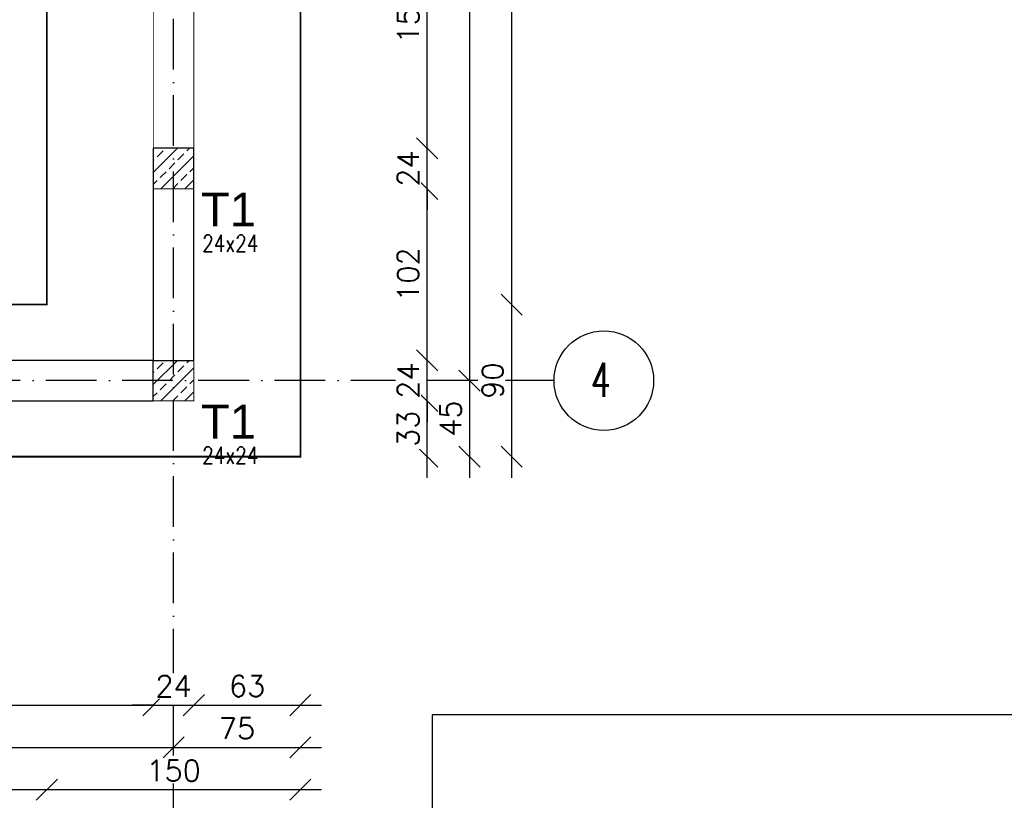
# Model space of a CAD drawing. Header units: millimetres. Extents: x -175722 to -110961, y 52375 to 104640.
# Tile 151 of 181: x -154560 to -153977, y 102231 to 102693. Entities that reach past the tile are written whole.
import ezdxf

# ---------------------------------------------------------------- set-up
doc = ezdxf.new("R2010")
doc.units = ezdxf.units.MM
doc.linetypes.add('ACAD_ISO10W100', pattern=[18, 12, -3, 0, -3])
doc.linetypes.add('HIDDEN', pattern=[9.525, 6.35, -3.175])
for name, color, linetype in [('1', 7, 'Continuous'), ('_R - RAMKI', 7, 'Continuous'), ('AS_Balustrady', 53, 'Continuous'), ('H', 8, 'Continuous'), ('OSIE', 4, 'ACAD_ISO10W100')]:
    doc.layers.add(name, color=color, linetype=linetype)
for name, color, linetype, lineweight in [('A_KONSTRUKCJA', 170, 'Continuous', 30), ('K_MUR', 160, 'Continuous', 30), ('K_ZELBET', 4, 'Continuous', 40), ('K_ZELBET_KRESKOWANIE', 134, 'Continuous', 5), ('K_ZELBET_PODCIAGI', 101, 'HIDDEN', 35)]:
    doc.layers.add(name, color=color, linetype=linetype, lineweight=lineweight)
doc.styles.add('Arial', font='arial.ttf', dxfattribs={"height": 90})
doc.styles.add('e-cad_3', font='simplex.shx', dxfattribs={"width": 0.8})
doc.styles.add('ROMANS', font='romans')
doc.styles.add('TAB_Arial_bold', font='arialbd.ttf')
doc.dimstyles.new('AS_DIM_STYLE1', dxfattribs={"dimscale": 5, "dimtxt": 2.5, "dimasz": 1, "dimexe": 1.25, "dimexo": 2, "dimgap": 1, "dimtad": 1, "dimdec": 0, "dimdsep": 46, "dimtxsty": 'ROMANS', "dimblk": 'OBLIQUE', "dimcen": 0, "dimdle": 1, "dimclrd": 8, "dimclre": 8, "dimclrt": 9, "dimadec": 0, "dimazin": 0, "dimtfac": 1, "dimtdec": 0, "dimtmove": 1, "dimatfit": 3, "dimldrblk": 'CLOSEDBLANK', "dimfxl": 0, "dimtolj": 1, "dimtzin": 0, "dimarcsym": 0})

# ---------------------------------------------------------------- blocks, each defined once
blk = doc.blocks.new('_Oblique')
at = {"color": 0, "linetype": 'ByBlock', "lineweight": -2}
blk.add_line((-0.5, -0.5), (0.5, 0.5), dxfattribs=at)
blk = doc.blocks.new('*D863')
at = {"layer": '_R - RAMKI', "color": 8, "lineweight": -2, "transparency": 16777216}
blk.add_line((-155063.24, 102237.53), (-154531.24, 102237.53), dxfattribs=at)
at = {"layer": 'Defpoints', "color": 0, "transparency": 16777216}
for p in [(-155050.74, 102524.53), (-154543.74, 102524.53), (-154543.74, 102237.53)]:
    blk.add_point(p, dxfattribs=at)
at = {"layer": '_R - RAMKI', "color": 8, "lineweight": -2, "transparency": 16777216, "xscale": 12.5, "yscale": 12.5, "zscale": 12.5, "rotation": 180}
blk.add_blockref('_Oblique', (-155050.74, 102237.53), dxfattribs=at)
at = {"layer": '_R - RAMKI', "color": 8, "lineweight": -2, "transparency": 16777216, "xscale": 12.5, "yscale": 12.5, "zscale": 12.5}
blk.add_blockref('_Oblique', (-154543.74, 102237.53), dxfattribs=at)
at = {"layer": '_R - RAMKI', "color": 9, "transparency": 16777216, "insert": (-154797.24, 102248.78), "char_height": 12.5, "attachment_point": 5, "style": 'ROMANS', "bg_fill": 3, "box_fill_scale": 1.1, "bg_fill_color": 256, "bg_fill_true_color": 13158600, "bg_fill_transparency": 0}
blk.add_mtext('\\A1;507', dxfattribs=at)
blk = doc.blocks.new('_ClosedBlank')
at = {"color": 0, "linetype": 'ByBlock', "lineweight": -2}
for p, q in [((-1, 0.167), (0, 0)), ((-1, 0.167), (-1, -0.167)), ((0, 0), (-1, -0.167))]:
    blk.add_line(p, q, dxfattribs=at)
blk = doc.blocks.new('*D864')
at = {"layer": '_R - RAMKI', "color": 8, "lineweight": -2, "transparency": 16777216}
blk.add_line((-154556.24, 102237.53), (-154381.24, 102237.53), dxfattribs=at)
at = {"layer": 'Defpoints', "color": 0, "transparency": 16777216}
for p in [(-154543.74, 102524.53), (-154393.74, 102434.53), (-154393.74, 102237.53)]:
    blk.add_point(p, dxfattribs=at)
at = {"layer": '_R - RAMKI', "color": 8, "lineweight": -2, "transparency": 16777216, "xscale": 12.5, "yscale": 12.5, "zscale": 12.5, "rotation": 180}
blk.add_blockref('_Oblique', (-154543.74, 102237.53), dxfattribs=at)
at = {"layer": '_R - RAMKI', "color": 8, "lineweight": -2, "transparency": 16777216, "xscale": 12.5, "yscale": 12.5, "zscale": 12.5}
blk.add_blockref('_Oblique', (-154393.74, 102237.53), dxfattribs=at)
at = {"layer": '_R - RAMKI', "color": 9, "transparency": 16777216, "insert": (-154468.74, 102248.78), "char_height": 12.5, "attachment_point": 5, "style": 'ROMANS', "bg_fill": 3, "box_fill_scale": 1.1, "bg_fill_color": 256, "bg_fill_true_color": 13158600, "bg_fill_transparency": 0}
blk.add_mtext('\\A1;150', dxfattribs=at)
blk = doc.blocks.new('*D869')
at = {"layer": '_R - RAMKI', "color": 8, "lineweight": -2, "transparency": 16777216}
blk.add_line((-155108.24, 102262.53), (-154456.24, 102262.53), dxfattribs=at)
at = {"layer": 'Defpoints', "color": 0, "transparency": 16777216}
for p in [(-155095.74, 102479.53), (-154468.74, 102479.53), (-154468.74, 102262.53)]:
    blk.add_point(p, dxfattribs=at)
at = {"layer": '_R - RAMKI', "color": 8, "lineweight": -2, "transparency": 16777216, "xscale": 12.5, "yscale": 12.5, "zscale": 12.5, "rotation": 180}
blk.add_blockref('_Oblique', (-155095.74, 102262.53), dxfattribs=at)
at = {"layer": '_R - RAMKI', "color": 8, "lineweight": -2, "transparency": 16777216, "xscale": 12.5, "yscale": 12.5, "zscale": 12.5}
blk.add_blockref('_Oblique', (-154468.74, 102262.53), dxfattribs=at)
at = {"layer": '_R - RAMKI', "color": 9, "transparency": 16777216, "insert": (-154782.24, 102273.78), "char_height": 12.5, "attachment_point": 5, "style": 'ROMANS', "bg_fill": 3, "box_fill_scale": 1.1, "bg_fill_color": 256, "bg_fill_true_color": 13158600, "bg_fill_transparency": 0}
blk.add_mtext('\\A1;627', dxfattribs=at)
blk = doc.blocks.new('*D870')
at = {"layer": '_R - RAMKI', "color": 8, "lineweight": -2, "transparency": 16777216}
blk.add_line((-154481.24, 102262.53), (-154381.24, 102262.53), dxfattribs=at)
at = {"layer": 'Defpoints', "color": 0, "transparency": 16777216}
for p in [(-154468.74, 102479.53), (-154393.74, 102434.53), (-154393.74, 102262.53)]:
    blk.add_point(p, dxfattribs=at)
at = {"layer": '_R - RAMKI', "color": 8, "lineweight": -2, "transparency": 16777216, "xscale": 12.5, "yscale": 12.5, "zscale": 12.5, "rotation": 180}
blk.add_blockref('_Oblique', (-154468.74, 102262.53), dxfattribs=at)
at = {"layer": '_R - RAMKI', "color": 8, "lineweight": -2, "transparency": 16777216, "xscale": 12.5, "yscale": 12.5, "zscale": 12.5}
blk.add_blockref('_Oblique', (-154393.74, 102262.53), dxfattribs=at)
at = {"layer": '_R - RAMKI', "color": 9, "transparency": 16777216, "insert": (-154431.24, 102273.78), "char_height": 12.5, "attachment_point": 5, "style": 'ROMANS', "bg_fill": 3, "box_fill_scale": 1.1, "bg_fill_color": 256, "bg_fill_true_color": 13158600, "bg_fill_transparency": 0}
blk.add_mtext('\\A1;75', dxfattribs=at)
blk = doc.blocks.new('*D879')
at = {"layer": '_R - RAMKI', "color": 8, "lineweight": -2, "transparency": 16777216}
blk.add_line((-155096.24, 102287.53), (-154468.24, 102287.53), dxfattribs=at)
at = {"layer": 'Defpoints', "color": 0, "transparency": 16777216}
for p in [(-155083.74, 102467.53), (-154480.74, 102467.53), (-154480.74, 102287.53)]:
    blk.add_point(p, dxfattribs=at)
at = {"layer": '_R - RAMKI', "color": 8, "lineweight": -2, "transparency": 16777216, "xscale": 12.5, "yscale": 12.5, "zscale": 12.5, "rotation": 180}
blk.add_blockref('_Oblique', (-155083.74, 102287.53), dxfattribs=at)
at = {"layer": '_R - RAMKI', "color": 8, "lineweight": -2, "transparency": 16777216, "xscale": 12.5, "yscale": 12.5, "zscale": 12.5}
blk.add_blockref('_Oblique', (-154480.74, 102287.53), dxfattribs=at)
at = {"layer": '_R - RAMKI', "color": 9, "transparency": 16777216, "insert": (-154782.24, 102298.78), "char_height": 12.5, "attachment_point": 5, "style": 'ROMANS', "bg_fill": 3, "box_fill_scale": 1.1, "bg_fill_color": 256, "bg_fill_true_color": 13158600, "bg_fill_transparency": 0}
blk.add_mtext('\\A1;603', dxfattribs=at)
blk = doc.blocks.new('*D880')
at = {"layer": '_R - RAMKI', "color": 8, "lineweight": -2, "transparency": 16777216}
for p, q in [((-154480.74, 102287.53), (-154493.24, 102287.53)), ((-154480.74, 102287.53), (-154456.74, 102287.53)), ((-154456.74, 102287.53), (-154444.24, 102287.53))]:
    blk.add_line(p, q, dxfattribs=at)
at = {"layer": 'Defpoints', "color": 0, "transparency": 16777216}
for p in [(-154480.74, 102467.53), (-154456.74, 102467.53), (-154456.74, 102287.53)]:
    blk.add_point(p, dxfattribs=at)
at = {"layer": '_R - RAMKI', "color": 8, "lineweight": -2, "transparency": 16777216, "xscale": 12.5, "yscale": 12.5, "zscale": 12.5}
blk.add_blockref('_Oblique', (-154480.74, 102287.53), dxfattribs=at)
at = {"layer": '_R - RAMKI', "color": 8, "lineweight": -2, "transparency": 16777216, "xscale": 12.5, "yscale": 12.5, "zscale": 12.5, "rotation": 180}
blk.add_blockref('_Oblique', (-154456.74, 102287.53), dxfattribs=at)
at = {"layer": '_R - RAMKI', "color": 9, "transparency": 16777216, "insert": (-154468.74, 102298.78), "char_height": 12.5, "attachment_point": 5, "style": 'ROMANS', "bg_fill": 3, "box_fill_scale": 1.1, "bg_fill_color": 256, "bg_fill_true_color": 13158600, "bg_fill_transparency": 0}
blk.add_mtext('\\A1;24', dxfattribs=at)
blk = doc.blocks.new('*D881')
at = {"layer": '_R - RAMKI', "color": 8, "lineweight": -2, "transparency": 16777216}
blk.add_line((-154469.24, 102287.53), (-154381.24, 102287.53), dxfattribs=at)
at = {"layer": 'Defpoints', "color": 0, "transparency": 16777216}
for p in [(-154456.74, 102467.53), (-154393.74, 102434.53), (-154393.74, 102287.53)]:
    blk.add_point(p, dxfattribs=at)
at = {"layer": '_R - RAMKI', "color": 8, "lineweight": -2, "transparency": 16777216, "xscale": 12.5, "yscale": 12.5, "zscale": 12.5, "rotation": 180}
blk.add_blockref('_Oblique', (-154456.74, 102287.53), dxfattribs=at)
at = {"layer": '_R - RAMKI', "color": 8, "lineweight": -2, "transparency": 16777216, "xscale": 12.5, "yscale": 12.5, "zscale": 12.5}
blk.add_blockref('_Oblique', (-154393.74, 102287.53), dxfattribs=at)
at = {"layer": '_R - RAMKI', "color": 9, "transparency": 16777216, "insert": (-154425.24, 102298.78), "char_height": 12.5, "attachment_point": 5, "style": 'ROMANS', "bg_fill": 3, "box_fill_scale": 1.1, "bg_fill_color": 256, "bg_fill_true_color": 13158600, "bg_fill_transparency": 0}
blk.add_mtext('\\A1;63', dxfattribs=at)
blk = doc.blocks.new('*D836')
at = {"layer": '_R - RAMKI', "color": 8, "lineweight": -2, "transparency": 16777216}
blk.add_line((-154268.74, 102422.03), (-154268.74, 102537.03), dxfattribs=at)
at = {"layer": 'Defpoints', "color": 0, "transparency": 16777216}
for p in [(-154543.74, 102524.53), (-154268.74, 102524.53), (-154393.74, 102434.53)]:
    blk.add_point(p, dxfattribs=at)
at = {"layer": '_R - RAMKI', "color": 8, "lineweight": -2, "transparency": 16777216, "xscale": 12.5, "yscale": 12.5, "zscale": 12.5}
for p, rotation in [((-154268.74, 102524.53), 90), ((-154268.74, 102434.53), 270)]:
    blk.add_blockref('_Oblique', p, dxfattribs=dict(at, rotation=rotation))
at = {"layer": '_R - RAMKI', "color": 9, "transparency": 16777216, "insert": (-154279.99, 102479.53), "char_height": 12.5, "attachment_point": 5, "rotation": 90, "style": 'ROMANS', "bg_fill": 3, "box_fill_scale": 1.1, "bg_fill_color": 256, "bg_fill_true_color": 13158600, "bg_fill_transparency": 0}
blk.add_mtext('\\A1;90', dxfattribs=at)
blk = doc.blocks.new('*D902')
at = {"layer": '_R - RAMKI', "color": 8, "lineweight": -2, "transparency": 16777216}
blk.add_line((-154268.74, 102512.03), (-154268.74, 103822.03), dxfattribs=at)
at = {"layer": 'Defpoints', "color": 0, "transparency": 16777216}
for p in [(-154543.74, 103809.53), (-154268.74, 103809.53), (-154543.74, 102524.53)]:
    blk.add_point(p, dxfattribs=at)
at = {"layer": '_R - RAMKI', "color": 8, "lineweight": -2, "transparency": 16777216, "xscale": 12.5, "yscale": 12.5, "zscale": 12.5}
for p, rotation in [((-154268.74, 103809.53), 90), ((-154268.74, 102524.53), 270)]:
    blk.add_blockref('_Oblique', p, dxfattribs=dict(at, rotation=rotation))
at = {"layer": '_R - RAMKI', "color": 9, "transparency": 16777216, "insert": (-154279.99, 103167.03), "char_height": 12.5, "attachment_point": 5, "rotation": 90, "style": 'ROMANS', "bg_fill": 3, "box_fill_scale": 1.1, "bg_fill_color": 256, "bg_fill_true_color": 13158600, "bg_fill_transparency": 0}
blk.add_mtext('\\A1;1285', dxfattribs=at)
blk = doc.blocks.new('*D909')
at = {"layer": '_R - RAMKI', "color": 8, "lineweight": -2, "transparency": 16777216}
blk.add_line((-154293.74, 103067.7), (-154293.74, 102467.03), dxfattribs=at)
at = {"layer": 'Defpoints', "color": 0, "transparency": 16777216}
for p in [(-154393.74, 103055.2), (-154393.74, 102479.53), (-154293.74, 102479.53)]:
    blk.add_point(p, dxfattribs=at)
at = {"layer": '_R - RAMKI', "color": 8, "lineweight": -2, "transparency": 16777216, "xscale": 12.5, "yscale": 12.5, "zscale": 12.5}
for p, rotation in [((-154293.74, 103055.2), 90), ((-154293.74, 102479.53), 270)]:
    blk.add_blockref('_Oblique', p, dxfattribs=dict(at, rotation=rotation))
at = {"layer": '_R - RAMKI', "color": 9, "transparency": 16777216, "insert": (-154304.99, 102767.37), "char_height": 12.5, "attachment_point": 5, "rotation": 90, "style": 'ROMANS', "bg_fill": 3, "box_fill_scale": 1.1, "bg_fill_color": 256, "bg_fill_true_color": 13158600, "bg_fill_transparency": 0}
blk.add_mtext('\\A1;576', dxfattribs=at)
blk = doc.blocks.new('*D910')
at = {"layer": '_R - RAMKI', "color": 8, "lineweight": -2, "transparency": 16777216}
blk.add_line((-154293.74, 102492.03), (-154293.74, 102422.03), dxfattribs=at)
at = {"layer": 'Defpoints', "color": 0, "transparency": 16777216}
for p in [(-154393.74, 102479.53), (-154393.74, 102434.53), (-154293.74, 102434.53)]:
    blk.add_point(p, dxfattribs=at)
at = {"layer": '_R - RAMKI', "color": 8, "lineweight": -2, "transparency": 16777216, "xscale": 12.5, "yscale": 12.5, "zscale": 12.5}
for p, rotation in [((-154293.74, 102479.53), 90), ((-154293.74, 102434.53), 270)]:
    blk.add_blockref('_Oblique', p, dxfattribs=dict(at, rotation=rotation))
at = {"layer": '_R - RAMKI', "color": 9, "transparency": 16777216, "insert": (-154304.99, 102457.03), "char_height": 12.5, "attachment_point": 5, "rotation": 90, "style": 'ROMANS', "bg_fill": 3, "box_fill_scale": 1.1, "bg_fill_color": 256, "bg_fill_true_color": 13158600, "bg_fill_transparency": 0}
blk.add_mtext('\\A1;45', dxfattribs=at)
blk = doc.blocks.new('*D837')
at = {"layer": '_R - RAMKI', "color": 8, "lineweight": -2, "transparency": 16777216}
blk.add_line((-154318.74, 102422.03), (-154318.74, 102480.03), dxfattribs=at)
at = {"layer": 'Defpoints', "color": 0, "transparency": 16777216}
for p in [(-154456.74, 102467.53), (-154318.74, 102467.53), (-154393.74, 102434.53)]:
    blk.add_point(p, dxfattribs=at)
at = {"layer": '_R - RAMKI', "color": 8, "lineweight": -2, "transparency": 16777216, "xscale": 12.5, "yscale": 12.5, "zscale": 12.5}
for p, rotation in [((-154318.74, 102467.53), 90), ((-154318.74, 102434.53), 270)]:
    blk.add_blockref('_Oblique', p, dxfattribs=dict(at, rotation=rotation))
at = {"layer": '_R - RAMKI', "color": 9, "transparency": 16777216, "insert": (-154329.99, 102451.03), "char_height": 12.5, "attachment_point": 5, "rotation": 90, "style": 'ROMANS', "bg_fill": 3, "box_fill_scale": 1.1, "bg_fill_color": 256, "bg_fill_true_color": 13158600, "bg_fill_transparency": 0}
blk.add_mtext('\\A1;33', dxfattribs=at)
blk = doc.blocks.new('*D911')
at = {"layer": '_R - RAMKI', "color": 8, "lineweight": -2, "transparency": 16777216}
for p, q in [((-154318.74, 102491.53), (-154318.74, 102504.03)), ((-154318.74, 102467.53), (-154318.74, 102491.53)), ((-154318.74, 102467.53), (-154318.74, 102455.03))]:
    blk.add_line(p, q, dxfattribs=at)
at = {"layer": 'Defpoints', "color": 0, "transparency": 16777216}
for p in [(-154456.74, 102491.53), (-154318.74, 102491.53), (-154456.74, 102467.53)]:
    blk.add_point(p, dxfattribs=at)
at = {"layer": '_R - RAMKI', "color": 8, "lineweight": -2, "transparency": 16777216, "xscale": 12.5, "yscale": 12.5, "zscale": 12.5}
for p, rotation in [((-154318.74, 102491.53), 270), ((-154318.74, 102467.53), 90)]:
    blk.add_blockref('_Oblique', p, dxfattribs=dict(at, rotation=rotation))
at = {"layer": '_R - RAMKI', "color": 9, "transparency": 16777216, "insert": (-154329.99, 102479.53), "char_height": 12.5, "attachment_point": 5, "rotation": 90, "style": 'ROMANS', "bg_fill": 3, "box_fill_scale": 1.1, "bg_fill_color": 256, "bg_fill_true_color": 13158600, "bg_fill_transparency": 0}
blk.add_mtext('\\A1;24', dxfattribs=at)
blk = doc.blocks.new('*D912')
at = {"layer": '_R - RAMKI', "color": 8, "lineweight": -2, "transparency": 16777216}
blk.add_line((-154318.74, 102479.03), (-154318.74, 102605.53), dxfattribs=at)
at = {"layer": 'Defpoints', "color": 0, "transparency": 16777216}
for p in [(-154456.74, 102593.03), (-154318.74, 102593.03), (-154456.74, 102491.53)]:
    blk.add_point(p, dxfattribs=at)
at = {"layer": '_R - RAMKI', "color": 8, "lineweight": -2, "transparency": 16777216, "xscale": 12.5, "yscale": 12.5, "zscale": 12.5}
for p, rotation in [((-154318.74, 102593.03), 90), ((-154318.74, 102491.53), 270)]:
    blk.add_blockref('_Oblique', p, dxfattribs=dict(at, rotation=rotation))
at = {"layer": '_R - RAMKI', "color": 9, "transparency": 16777216, "insert": (-154329.99, 102542.28), "char_height": 12.5, "attachment_point": 5, "rotation": 90, "style": 'ROMANS', "bg_fill": 3, "box_fill_scale": 1.1, "bg_fill_color": 256, "bg_fill_true_color": 13158600, "bg_fill_transparency": 0}
blk.add_mtext('\\A1;102', dxfattribs=at)
blk = doc.blocks.new('*D913')
at = {"layer": '_R - RAMKI', "color": 8, "lineweight": -2, "transparency": 16777216}
for p, q in [((-154318.74, 102617.03), (-154318.74, 102629.53)), ((-154318.74, 102593.03), (-154318.74, 102617.03)), ((-154318.74, 102593.03), (-154318.74, 102580.53))]:
    blk.add_line(p, q, dxfattribs=at)
at = {"layer": 'Defpoints', "color": 0, "transparency": 16777216}
for p in [(-154456.74, 102617.03), (-154318.74, 102617.03), (-154456.74, 102593.03)]:
    blk.add_point(p, dxfattribs=at)
at = {"layer": '_R - RAMKI', "color": 8, "lineweight": -2, "transparency": 16777216, "xscale": 12.5, "yscale": 12.5, "zscale": 12.5}
for p, rotation in [((-154318.74, 102617.03), 270), ((-154318.74, 102593.03), 90)]:
    blk.add_blockref('_Oblique', p, dxfattribs=dict(at, rotation=rotation))
at = {"layer": '_R - RAMKI', "color": 9, "transparency": 16777216, "insert": (-154329.99, 102605.03), "char_height": 12.5, "attachment_point": 5, "rotation": 90, "style": 'ROMANS', "bg_fill": 3, "box_fill_scale": 1.1, "bg_fill_color": 256, "bg_fill_true_color": 13158600, "bg_fill_transparency": 0}
blk.add_mtext('\\A1;24', dxfattribs=at)
blk = doc.blocks.new('*D914')
at = {"layer": '_R - RAMKI', "color": 8, "lineweight": -2, "transparency": 16777216}
blk.add_line((-154318.74, 102604.53), (-154318.74, 102785.53), dxfattribs=at)
at = {"layer": 'Defpoints', "color": 0, "transparency": 16777216}
for p in [(-154456.74, 102773.03), (-154318.74, 102773.03), (-154456.74, 102617.03)]:
    blk.add_point(p, dxfattribs=at)
at = {"layer": '_R - RAMKI', "color": 8, "lineweight": -2, "transparency": 16777216, "xscale": 12.5, "yscale": 12.5, "zscale": 12.5}
for p, rotation in [((-154318.74, 102773.03), 90), ((-154318.74, 102617.03), 270)]:
    blk.add_blockref('_Oblique', p, dxfattribs=dict(at, rotation=rotation))
at = {"layer": '_R - RAMKI', "color": 9, "transparency": 16777216, "insert": (-154329.99, 102695.03), "char_height": 12.5, "attachment_point": 5, "rotation": 90, "style": 'ROMANS', "bg_fill": 3, "box_fill_scale": 1.1, "bg_fill_color": 256, "bg_fill_true_color": 13158600, "bg_fill_transparency": 0}
blk.add_mtext('\\A1;156', dxfattribs=at)

msp = doc.modelspace()

# ---------------------------------------------------------------- hatches: boundary and pattern name
at = {"layer": 'K_ZELBET_KRESKOWANIE'}
h = msp.add_hatch(dxfattribs=at)
h.set_pattern_fill('ANSI33', color=256, scale=40, style=0)
h.set_pattern_definition([(45, (-165813.442, 123825.199), (-7.071068, 7.071068), []), (45, (-165806.371, 123825.199), (-7.071068, 7.071068), [5, -2.5])])
h.paths.add_polyline_path([(-154480.73633, 102617.03355), (-154456.73633, 102617.03355), (-154456.73633, 102593.03355), (-154480.73633, 102593.03355)])
h = msp.add_hatch(dxfattribs=at)
h.set_pattern_fill('ANSI33', color=256, scale=40, style=0)
h.set_pattern_definition([(45, (-165813.442, 123699.699), (-7.071068, 7.071068), []), (45, (-165806.371, 123699.699), (-7.071068, 7.071068), [5, -2.5])])
h.paths.add_polyline_path([(-154480.73633, 102491.53355), (-154456.73633, 102491.53355), (-154456.73633, 102467.53355), (-154480.73633, 102467.53355)])

# ---------------------------------------------------------------- linework, layer by layer
at = {"layer": '1', "color": 32}
for p, q in [((-154315.90197, 102281.85461), (-154315.90197, 102109.13311)), ((-153159.65197, 102281.85461), (-154315.90197, 102281.85461))]:
    msp.add_line(p, q, dxfattribs=at)
at = {"layer": 'A_KONSTRUKCJA', "color": 1, "const_width": 1}
msp.add_lwpolyline([(-155140.73633, 102434.53355), (-155140.73633, 104251.53355), (-154393.73643, 104251.53386), (-154393.73624, 103809.53355), (-154393.73633, 103809.53355), (-154393.73633, 102434.53355), (-155140.73633, 102434.53355)], dxfattribs=at)
msp.add_lwpolyline([(-155050.73633, 102524.53355), (-154543.73633, 102524.53355), (-154543.73633, 103809.53355), (-155050.73633, 103809.53355)], close=True, dxfattribs=at)
at = {"layer": 'H', "color": 142, "linetype": 'ByBlock', "ltscale": 0.1}
msp.add_circle((-154214.28192, 102479.53355), 29.45441, dxfattribs=at)
at = {"layer": 'K_ZELBET', "lineweight": 0, "const_width": 0.5}
for points in [[(-154480.73633, 102593.03355), (-154456.73633, 102593.03355), (-154456.73633, 102617.03355), (-154480.73633, 102617.03355)], [(-154480.73633, 102467.53355), (-154456.73633, 102467.53355), (-154456.73633, 102491.53355), (-154480.73633, 102491.53355)]]:
    msp.add_lwpolyline(points, close=True, dxfattribs=at)
at = {"layer": 'K_ZELBET_PODCIAGI', "lineweight": 0, "const_width": 0.5}
msp.add_lwpolyline([(-154480.73633, 102617.03355), (-154456.73633, 102617.03355), (-154456.73633, 102773.03355), (-154480.73633, 102773.03355)], close=True, dxfattribs=at)
at = {"layer": 'OSIE', "ltscale": 2.5}
for p, q in [((-154468.73633, 102212.5335), (-154468.73633, 104473.53355)), ((-154243.73633, 102479.53355), (-156562.73633, 102479.53355))]:
    msp.add_line(p, q, dxfattribs=at)

# ---------------------------------------------------------------- texts
at = {"layer": 'AS_Balustrady', "linetype": 'Continuous', "ltscale": 0.25, "style": 'Arial'}
for p in [(-154452.61285, 102570.76216), (-154452.61285, 102445.26216)]:
    msp.add_text('T1', height=20, dxfattribs=at).set_placement(p)
at = {"layer": 'AS_Balustrady', "linetype": 'Continuous', "ltscale": 0.25, "style": 'e-cad_3', "width": 0.8}
for p in [(-154451.83286, 102555.76216), (-154451.83286, 102430.26216)]:
    msp.add_text('24x24', height=10, dxfattribs=at).set_placement(p)
at = {"layer": 'H', "color": 142, "linetype": 'ByBlock', "ltscale": 0.1, "insert": (-154210.05873, 102490.008), "char_height": 20, "width": 32.7021847, "attachment_point": 3, "style": 'TAB_Arial_bold'}
msp.add_mtext('{\\Fromans|c238;\\W0.7;4}', dxfattribs=at)

# ---------------------------------------------------------------- next in the draw order: dimensions: what is measured, and where the dimension line sits
at = {"layer": '_R - RAMKI'}
dim = msp.add_linear_dim(base=(-154543.73633, 102237.5335), p1=(-155050.73633, 102524.53355), p2=(-154543.73633, 102524.53355), dimstyle='AS_DIM_STYLE1', override={"dimscale": 12.5, "dimtxt": 1, "dimgap": 0.4, "dimse1": 1, "dimse2": 1, "dimtix": 1, "dimfxl": 10, "dimfxlon": 1}, dxfattribs=at)
dim.commit()
dim.dimension.update_dxf_attribs({"geometry": '*D863', "text_midpoint": (-154797.23633, 102248.7835)})

# ---------------------------------------------------------------- next in the draw order: dimensions: what is measured, and where the dimension line sits
dim = msp.add_linear_dim(base=(-154393.73633, 102237.5335), p1=(-154543.73633, 102524.53355), p2=(-154393.73633, 102434.53355), dimstyle='AS_DIM_STYLE1', override={"dimscale": 12.5, "dimtxt": 1, "dimgap": 0.4, "dimse1": 1, "dimse2": 1, "dimtix": 1, "dimfxl": 10, "dimfxlon": 1}, dxfattribs=at)
dim.commit()
dim.dimension.update_dxf_attribs({"geometry": '*D864', "text_midpoint": (-154468.73633, 102248.7835)})

# ---------------------------------------------------------------- next in the draw order: dimensions: what is measured, and where the dimension line sits
dim = msp.add_linear_dim(base=(-154468.73616, 102262.53342), p1=(-155095.73633, 102479.53355), p2=(-154468.73616, 102479.53347), dimstyle='AS_DIM_STYLE1', override={"dimscale": 12.5, "dimtxt": 1, "dimgap": 0.4, "dimse1": 1, "dimse2": 1, "dimtix": 1, "dimfxl": 10, "dimfxlon": 1}, dxfattribs=at)
dim.commit()
dim.dimension.update_dxf_attribs({"geometry": '*D869', "text_midpoint": (-154782.23625, 102273.78342)})

# ---------------------------------------------------------------- next in the draw order: dimensions: what is measured, and where the dimension line sits
dim = msp.add_linear_dim(base=(-154393.73633, 102262.5335), p1=(-154468.73616, 102479.53347), p2=(-154393.73633, 102434.53355), dimstyle='AS_DIM_STYLE1', override={"dimscale": 12.5, "dimtxt": 1, "dimgap": 0.4, "dimse1": 1, "dimse2": 1, "dimtix": 1, "dimfxl": 10, "dimfxlon": 1}, dxfattribs=at)
dim.commit()
dim.dimension.update_dxf_attribs({"geometry": '*D870', "text_midpoint": (-154431.23625, 102273.7835)})

# ---------------------------------------------------------------- next in the draw order: dimensions: what is measured, and where the dimension line sits
dim = msp.add_linear_dim(base=(-154480.73633, 102287.5335), p1=(-155083.73633, 102467.53355), p2=(-154480.73633, 102467.53355), dimstyle='AS_DIM_STYLE1', override={"dimscale": 12.5, "dimtxt": 1, "dimgap": 0.4, "dimse1": 1, "dimse2": 1, "dimtix": 1, "dimfxl": 10, "dimfxlon": 1}, dxfattribs=at)
dim.commit()
dim.dimension.update_dxf_attribs({"geometry": '*D879', "text_midpoint": (-154782.23633, 102298.7835)})

# ---------------------------------------------------------------- next in the draw order: dimensions: what is measured, and where the dimension line sits
dim = msp.add_linear_dim(base=(-154456.73633, 102287.5335), p1=(-154480.73633, 102467.53355), p2=(-154456.73633, 102467.53355), dimstyle='AS_DIM_STYLE1', override={"dimscale": 12.5, "dimtxt": 1, "dimgap": 0.4, "dimse1": 1, "dimse2": 1, "dimtix": 1, "dimfxl": 10, "dimfxlon": 1}, dxfattribs=at)
dim.commit()
dim.dimension.update_dxf_attribs({"geometry": '*D880', "text_midpoint": (-154468.73633, 102298.7835)})

# ---------------------------------------------------------------- next in the draw order: dimensions: what is measured, and where the dimension line sits
dim = msp.add_linear_dim(base=(-154393.73633, 102287.5335), p1=(-154456.73633, 102467.53355), p2=(-154393.73633, 102434.53355), dimstyle='AS_DIM_STYLE1', override={"dimscale": 12.5, "dimtxt": 1, "dimgap": 0.4, "dimse1": 1, "dimse2": 1, "dimtix": 1, "dimfxl": 10, "dimfxlon": 1}, dxfattribs=at)
dim.commit()
dim.dimension.update_dxf_attribs({"geometry": '*D881', "text_midpoint": (-154425.23633, 102298.7835)})

# ---------------------------------------------------------------- next in the draw order: dimensions: what is measured, and where the dimension line sits
dim = msp.add_linear_dim(base=(-154268.73633, 102524.53355), p1=(-154393.73633, 102434.53355), p2=(-154543.73633, 102524.53355), angle=90, dimstyle='AS_DIM_STYLE1', override={"dimscale": 12.5, "dimtxt": 1, "dimgap": 0.4, "dimse1": 1, "dimse2": 1, "dimtix": 1, "dimfxl": 10, "dimfxlon": 1}, dxfattribs=at)
dim.commit()
dim.dimension.update_dxf_attribs({"geometry": '*D836', "text_midpoint": (-154279.98633, 102479.53355)})

# ---------------------------------------------------------------- next in the draw order: linework, layer by layer
at = {"layer": 'K_MUR', "ltscale": 100}
msp.add_lwpolyline([(-155083.73633, 102467.53355), (-154480.73633, 102467.53355), (-154480.73633, 102491.53355), (-155083.73633, 102491.53355)], close=True, dxfattribs=at)

# ---------------------------------------------------------------- next in the draw order: dimensions: what is measured, and where the dimension line sits
at = {"layer": '_R - RAMKI'}
dim = msp.add_linear_dim(base=(-154268.73633, 103809.53355), p1=(-154543.73633, 102524.53355), p2=(-154543.73633, 103809.53355), angle=90, dimstyle='AS_DIM_STYLE1', override={"dimscale": 12.5, "dimtxt": 1, "dimgap": 0.4, "dimse1": 1, "dimse2": 1, "dimtix": 1, "dimfxl": 10, "dimfxlon": 1}, dxfattribs=at)
dim.commit()
dim.dimension.update_dxf_attribs({"geometry": '*D902', "text_midpoint": (-154279.98633, 103167.03355)})

# ---------------------------------------------------------------- next in the draw order: dimensions: what is measured, and where the dimension line sits
dim = msp.add_linear_dim(base=(-154293.73633, 102479.53355), p1=(-154393.73633, 103055.20022), p2=(-154393.73633, 102479.53355), angle=90, dimstyle='AS_DIM_STYLE1', override={"dimscale": 12.5, "dimtxt": 1, "dimgap": 0.4, "dimse1": 1, "dimse2": 1, "dimtix": 1, "dimfxl": 10, "dimfxlon": 1}, dxfattribs=at)
dim.commit()
dim.dimension.update_dxf_attribs({"geometry": '*D909', "text_midpoint": (-154304.98633, 102767.36688)})

# ---------------------------------------------------------------- next in the draw order: dimensions: what is measured, and where the dimension line sits
dim = msp.add_linear_dim(base=(-154293.73633, 102434.53355), p1=(-154393.73633, 102479.53355), p2=(-154393.73633, 102434.53355), angle=90, dimstyle='AS_DIM_STYLE1', override={"dimscale": 12.5, "dimtxt": 1, "dimgap": 0.4, "dimse1": 1, "dimse2": 1, "dimtix": 1, "dimfxl": 10, "dimfxlon": 1}, dxfattribs=at)
dim.commit()
dim.dimension.update_dxf_attribs({"geometry": '*D910', "text_midpoint": (-154304.98633, 102457.03355)})

# ---------------------------------------------------------------- next in the draw order: dimensions: what is measured, and where the dimension line sits
dim = msp.add_linear_dim(base=(-154318.73633, 102467.53355), p1=(-154393.73633, 102434.53355), p2=(-154456.73633, 102467.53355), angle=90, dimstyle='AS_DIM_STYLE1', override={"dimscale": 12.5, "dimtxt": 1, "dimgap": 0.4, "dimse1": 1, "dimse2": 1, "dimtix": 1, "dimfxl": 10, "dimfxlon": 1}, dxfattribs=at)
dim.commit()
dim.dimension.update_dxf_attribs({"geometry": '*D837', "text_midpoint": (-154329.98633, 102451.03355)})

# ---------------------------------------------------------------- next in the draw order: dimensions: what is measured, and where the dimension line sits
dim = msp.add_linear_dim(base=(-154318.73633, 102491.53355), p1=(-154456.73633, 102467.53355), p2=(-154456.73633, 102491.53355), angle=90, dimstyle='AS_DIM_STYLE1', override={"dimscale": 12.5, "dimtxt": 1, "dimgap": 0.4, "dimse1": 1, "dimse2": 1, "dimtix": 1, "dimfxl": 10, "dimfxlon": 1}, dxfattribs=at)
dim.commit()
dim.dimension.update_dxf_attribs({"geometry": '*D911', "text_midpoint": (-154329.98633, 102479.53355)})

# ---------------------------------------------------------------- next in the draw order: dimensions: what is measured, and where the dimension line sits
dim = msp.add_linear_dim(base=(-154318.736331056, 102593.0335511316), p1=(-154456.7363310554, 102491.5335511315), p2=(-154456.7363310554, 102593.0335511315), angle=90, dimstyle='AS_DIM_STYLE1', override={"dimscale": 12.5, "dimtxt": 1, "dimgap": 0.4, "dimse1": 1, "dimse2": 1, "dimtix": 1, "dimfxl": 10, "dimfxlon": 1}, dxfattribs=at)
dim.commit()
dim.dimension.update_dxf_attribs({"geometry": '*D912', "text_midpoint": (-154329.9863310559, 102542.2835511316)})

# ---------------------------------------------------------------- next in the draw order: dimensions: what is measured, and where the dimension line sits
dim = msp.add_linear_dim(base=(-154318.73633, 102617.03355), p1=(-154456.73633, 102593.03355), p2=(-154456.73633, 102617.03355), angle=90, dimstyle='AS_DIM_STYLE1', override={"dimscale": 12.5, "dimtxt": 1, "dimgap": 0.4, "dimse1": 1, "dimse2": 1, "dimtix": 1, "dimfxl": 10, "dimfxlon": 1}, dxfattribs=at)
dim.commit()
dim.dimension.update_dxf_attribs({"geometry": '*D913', "text_midpoint": (-154329.98633, 102605.03355)})

# ---------------------------------------------------------------- next in the draw order: dimensions: what is measured, and where the dimension line sits
dim = msp.add_linear_dim(base=(-154318.73633, 102773.03355), p1=(-154456.73633, 102617.03355), p2=(-154456.73633, 102773.03355), angle=90, dimstyle='AS_DIM_STYLE1', override={"dimscale": 12.5, "dimtxt": 1, "dimgap": 0.4, "dimse1": 1, "dimse2": 1, "dimtix": 1, "dimfxl": 10, "dimfxlon": 1}, dxfattribs=at)
dim.commit()
dim.dimension.update_dxf_attribs({"geometry": '*D914', "text_midpoint": (-154329.98633, 102695.03355)})

# ---------------------------------------------------------------- next in the draw order: linework, layer by layer
at = {"layer": 'K_MUR', "ltscale": 100}
msp.add_lwpolyline([(-154480.73633, 102491.53355), (-154456.73633, 102491.53355), (-154456.73633, 102617.03355), (-154480.73633, 102617.03355)], close=True, dxfattribs=at)

doc.saveas('drawing.dxf')
